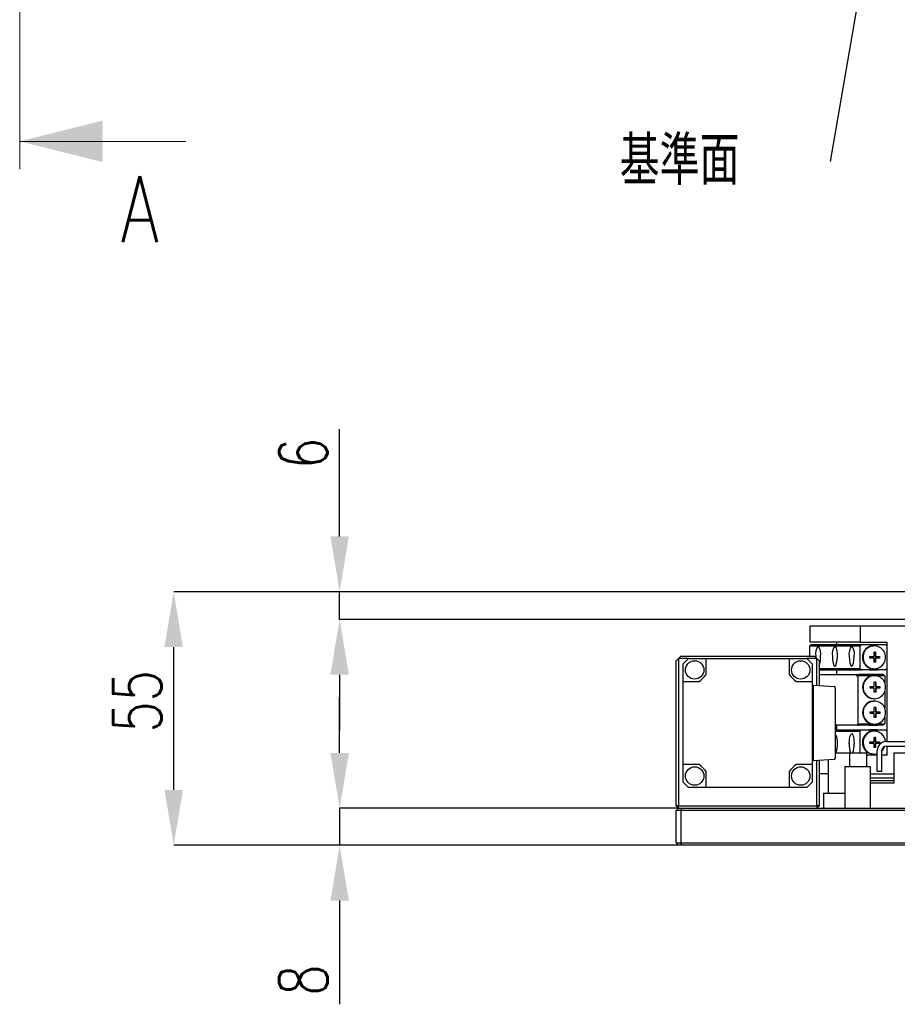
# Model space of a CAD drawing. Header units: millimetres. Extents: x 0 to 376, y -2 to 209.
# Tile 1 of 31: x 16 to 80, y -2 to 69. Entities that reach past the tile are written whole.
import ezdxf

# ---------------------------------------------------------------- set-up
doc = ezdxf.new("R2010")
doc.units = ezdxf.units.MM
doc.linetypes.add('CENTER', pattern=[50.8, 31.75, -6.35, 6.35, -6.35])
doc.layers.add('SLD-0', color=7, linetype='Continuous')
doc.styles.add('SLDTEXTSTYLE1', font='TXT', dxfattribs={"width": 0.75, "bigfont": 'bigfont'})
doc.styles.get("Standard").update_dxf_attribs({"font": 'arial.ttf'})
doc.dimstyles.new('SLDDIMSTYLE2', dxfattribs={"dimtxt": 3.5, "dimasz": 4, "dimexe": 0, "dimexo": 0.0625, "dimgap": 0.875, "dimtad": 1, "dimdec": 1, "dimlfac": 3, "dimrnd": 1e-09, "dimzin": 12, "dimdsep": 46, "dimtxsty": 'SLDTEXTSTYLE1', "dimsah": 1, "dimcen": 0.09, "dimadec": 0, "dimazin": 3, "dimtfac": 1, "dimtdec": 1, "dimtmove": 0, "dimatfit": 0, "dimfxl": 1, "dimfrac": 2, "dimtolj": 1, "dimtzin": 12, "dimarcsym": 0})
doc.dimstyles.new('SLDDIMSTYLE3', dxfattribs={"dimtxt": 3.5, "dimasz": 4, "dimexe": 0, "dimexo": 0.0625, "dimgap": 0.875, "dimtad": 1, "dimlfac": 3, "dimrnd": 1e-09, "dimzin": 12, "dimdsep": 46, "dimtxsty": 'SLDTEXTSTYLE1', "dimsah": 1, "dimcen": 0.09, "dimadec": 0, "dimazin": 3, "dimtfac": 1, "dimtmove": 0, "dimatfit": 0, "dimfxl": 1, "dimfrac": 2, "dimtolj": 1, "dimtzin": 12, "dimarcsym": 0})
doc.dimstyles.new('SLDDIMSTYLE6', dxfattribs={"dimtxt": 0.18, "dimasz": 4, "dimexe": 0, "dimexo": 0.0625, "dimgap": 0, "dimtad": 0, "dimtih": 1, "dimtoh": 1, "dimdec": 0, "dimrnd": 1e-09, "dimzin": 0, "dimdsep": 46, "dimtxsty": 'Standard', "dimsah": 1, "dimcen": 0.09, "dimadec": 0, "dimazin": 0, "dimtfac": 4, "dimtdec": 0, "dimtofl": 0, "dimtmove": 0, "dimatfit": 3, "dimfxl": 1, "dimfrac": 2, "dimtolj": 1, "dimtzin": 0, "dimarcsym": 0})

# ---------------------------------------------------------------- blocks, each defined once
blk = doc.blocks.new('SW_NOTE_0_36')
at = {"layer": 'SLD-0', "color": 0, "insert": (-15.209, 1.808), "char_height": 3.5, "attachment_point": 1, "style": 'SLDTEXTSTYLE1'}
blk.add_mtext('基準面', dxfattribs=at)
blk = doc.blocks.new('*D71')
at = {"layer": 'Defpoints', "color": 0, "transparency": 16777216}
for p in [(27.456, 27.946), (80.99, 27.946), (63.956, 9.623)]:
    blk.add_point(p, dxfattribs=at)
at = {"layer": 'SLD-0', "color": 0, "lineweight": -2, "transparency": 16777216}
for p, q in [((80.927, 27.946), (27.456, 27.946)), ((27.456, 13.623), (27.456, 23.946)), ((63.894, 9.623), (27.456, 9.623))]:
    blk.add_line(p, q, dxfattribs=at)
at = {"layer": 'SLD-0', "color": 0, "transparency": 16777216}
for points in [[(26.79, 23.946), (28.123, 23.946), (27.456, 27.946)], [(26.79, 13.623), (28.123, 13.623), (27.456, 9.623)]]:
    blk.add_solid(points, dxfattribs=at)
at = {"layer": 'SLD-0', "color": 0, "transparency": 16777216, "insert": (23.081, 20.018), "char_height": 3.5, "attachment_point": 2, "rotation": 90, "style": 'SLDTEXTSTYLE1'}
blk.add_mtext('\\A1;55', dxfattribs=at)
blk = doc.blocks.new('*D72')
at = {"layer": 'Defpoints', "color": 0, "transparency": 16777216}
for p in [(80.99, 27.946), (39.456, 25.946), (80.99, 25.946)]:
    blk.add_point(p, dxfattribs=at)
at = {"layer": 'SLD-0', "color": 0, "lineweight": -2, "transparency": 16777216}
for p, q in [((39.456, 31.946), (39.456, 39.696)), ((80.927, 27.946), (39.456, 27.946)), ((39.456, 25.946), (39.456, 27.946)), ((80.927, 25.946), (39.456, 25.946)), ((39.456, 21.946), (39.456, 17.946))]:
    blk.add_line(p, q, dxfattribs=at)
at = {"layer": 'SLD-0', "color": 0, "transparency": 16777216}
for points in [[(38.79, 31.946), (40.123, 31.946), (39.456, 27.946)], [(38.79, 21.946), (40.123, 21.946), (39.456, 25.946)]]:
    blk.add_solid(points, dxfattribs=at)
at = {"layer": 'SLD-0', "color": 0, "transparency": 16777216, "insert": (35.081, 37.946), "char_height": 3.5, "attachment_point": 2, "rotation": 90, "style": 'SLDTEXTSTYLE1'}
blk.add_mtext('\\A1;6', dxfattribs=at)
blk = doc.blocks.new('*D73')
at = {"layer": 'Defpoints', "color": 0, "transparency": 16777216}
for p in [(39.456, 12.289), (63.956, 12.289), (63.956, 9.623)]:
    blk.add_point(p, dxfattribs=at)
at = {"layer": 'SLD-0', "color": 0, "lineweight": -2, "transparency": 16777216}
for p, q in [((39.456, 16.289), (39.456, 20.289)), ((63.894, 12.289), (39.456, 12.289)), ((39.456, 12.289), (39.456, 9.623)), ((63.894, 9.623), (39.456, 9.623)), ((39.456, 5.623), (39.456, -1.877))]:
    blk.add_line(p, q, dxfattribs=at)
at = {"layer": 'SLD-0', "color": 0, "transparency": 16777216}
for points in [[(38.79, 16.289), (40.123, 16.289), (39.456, 12.289)], [(38.79, 5.623), (40.123, 5.623), (39.456, 9.623)]]:
    blk.add_solid(points, dxfattribs=at)
at = {"layer": 'SLD-0', "color": 0, "transparency": 16777216, "insert": (35.081, -0.127), "char_height": 3.5, "attachment_point": 2, "rotation": 90, "style": 'SLDTEXTSTYLE1'}
blk.add_mtext('\\A1;8', dxfattribs=at)

msp = doc.modelspace()

# ---------------------------------------------------------------- linework, layer by layer
at = {"color": 7, "linetype": 'CENTER', "lineweight": 18}
msp.add_line((16.323, 178.7755), (16.323, 58.4954), dxfattribs=at)
at = {"color": 7, "linetype": 'Continuous', "lineweight": 18}
msp.add_line((28.323, 60.4954), (16.323, 60.4954), dxfattribs=at)
at = {"color": 7, "linetype": 'Continuous', "lineweight": 25}
for p, q in [((77.0803, 25.4561), (73.4423, 25.4561)), ((73.4423, 25.4561), (73.4423, 24.2894)), ((80.3141, 25.4561), (77.0803, 25.4561)), ((77.0803, 25.4561), (77.0803, 24.2894)), ((77.0803, 24.2894), (73.4423, 24.2894)), ((75.3826, 24.2894), (75.3826, 24.1228)), ((77.0803, 24.2894), (79.0206, 24.2894)), ((79.0206, 24.2894), (79.0206, 17.1228)), ((73.4423, 24.0228), (73.5393, 24.1228)), ((73.4423, 23.2894), (73.4423, 24.0228)), ((73.4423, 24.0228), (74.0486, 24.0228)), ((73.5393, 24.1228), (77.1773, 24.1228)), ((74.0486, 24.0228), (75.2613, 24.0228)), ((75.2613, 24.0228), (76.474, 24.0228)), ((76.474, 24.0228), (77.0803, 24.0228)), ((77.0803, 24.0228), (77.1773, 24.1228)), ((77.0803, 22.3894), (77.0803, 24.0228)), ((77.1773, 24.1228), (78.9236, 24.1228)), ((77.9018, 24.0228), (78.0626, 24.0394)), ((78.1071, 24.0394), (78.0626, 24.0394)), ((78.2025, 23.5661), (78.0925, 23.5661)), ((78.0925, 23.2628), (78.0925, 23.5661)), ((78.1782, 23.5661), (78.1782, 23.2628)), ((78.2025, 23.5661), (78.2025, 23.2628)), ((78.9236, 24.1228), (79.0206, 24.0228)), ((79.0206, 24.0228), (79.0206, 22.3894)), ((63.9564, 23.1228), (63.7898, 22.9561)), ((63.7898, 12.4561), (63.7898, 22.9561)), ((64.1231, 23.2894), (63.9564, 23.1228)), ((64.6747, 23.1228), (63.9564, 23.1228)), ((63.9564, 23.1228), (63.9564, 12.4561)), ((64.1231, 23.2894), (73.7898, 23.2894)), ((64.6747, 23.1228), (65.9564, 23.1228)), ((65.9564, 21.9561), (65.9564, 23.1228)), ((65.9564, 23.1228), (71.9564, 23.1228)), ((71.9564, 23.1228), (71.9564, 21.9561)), ((71.9564, 23.1228), (73.2382, 23.1228)), ((73.9564, 23.1228), (73.2382, 23.1228)), ((73.9564, 23.1228), (73.7898, 23.2894)), ((73.8708, 23.2894), (73.8719, 23.2073)), ((73.9564, 21.1828), (73.9564, 23.1228)), ((74.1231, 22.9561), (73.9564, 23.1228)), ((74.1231, 22.9561), (74.1231, 21.1711)), ((77.7982, 23.2628), (78.0925, 23.2628)), ((77.7982, 23.1494), (77.7982, 23.2628)), ((78.0925, 23.1494), (77.7982, 23.1494)), ((78.0925, 22.8461), (78.0925, 23.1494)), ((78.2025, 22.8461), (78.0925, 22.8461)), ((78.1782, 23.2628), (78.2025, 23.2628)), ((78.1782, 23.1494), (78.1782, 22.8461)), ((78.1782, 23.1494), (78.2025, 23.1494)), ((78.2025, 23.2628), (78.4967, 23.2628)), ((78.2025, 23.1494), (78.2025, 22.8461)), ((78.4967, 23.1494), (78.2025, 23.1494)), ((78.4725, 23.2628), (78.4725, 23.1494)), ((78.4967, 23.2628), (78.4967, 23.1494)), ((64.2898, 21.4561), (64.2898, 22.7378)), ((73.6231, 22.7378), (73.6231, 21.4561)), ((74.1231, 22.3894), (77.0803, 22.3894)), ((74.1231, 22.2894), (77.1773, 22.2894)), ((75.3826, 22.2894), (75.3826, 21.9561)), ((77.1773, 22.2894), (77.0803, 22.3894)), ((77.7548, 22.2894), (77.1773, 22.2894)), ((77.8612, 22.399), (77.7548, 22.2894)), ((77.7548, 22.2894), (78.3461, 22.2894)), ((78.0626, 22.3728), (78.1071, 22.3728)), ((78.2521, 22.3863), (78.3461, 22.2894)), ((78.9236, 22.2894), (78.3461, 22.2894)), ((79.0206, 22.3894), (78.9236, 22.2894)), ((64.2898, 15.4561), (64.2898, 21.4561)), ((64.2898, 21.4561), (65.4564, 21.4561)), ((72.4564, 21.4561), (73.6231, 21.4561)), ((73.6231, 21.4561), (73.6231, 15.4561)), ((74.1231, 21.9561), (76.7611, 21.9561)), ((76.7611, 21.9561), (77.0005, 21.9561)), ((76.9278, 21.7894), (76.7611, 21.9561)), ((76.8611, 21.8561), (76.9278, 21.8561)), ((76.9278, 21.8561), (77.0005, 21.9561)), ((76.9278, 21.7894), (76.9278, 21.8561)), ((77.861, 21.8561), (76.9278, 21.8561)), ((76.9278, 21.7894), (76.9278, 18.2894)), ((77.7397, 21.9561), (77.0005, 21.9561)), ((77.7397, 21.9561), (77.861, 21.8561)), ((78.331, 21.9561), (77.7397, 21.9561)), ((77.8703, 21.8465), (77.861, 21.8561)), ((78.1162, 21.8728), (78.0717, 21.8728)), ((78.2116, 21.3994), (78.1017, 21.3994)), ((78.1017, 21.0961), (78.1017, 21.3994)), ((78.1874, 21.3994), (78.1874, 21.0961)), ((78.2116, 21.3994), (78.2116, 21.0961)), ((78.2606, 21.8594), (78.331, 21.9561)), ((78.8681, 21.8561), (78.2771, 21.8561)), ((78.7468, 21.9561), (78.331, 21.9561)), ((78.7468, 21.9561), (78.8681, 21.8561)), ((78.8681, 21.8561), (78.8681, 21.3457)), ((73.6231, 21.2061), (73.7231, 21.1991)), ((73.7231, 21.1991), (75.1967, 21.0961)), ((73.7231, 15.7131), (73.7231, 21.1991)), ((75.2898, 20.9963), (75.2898, 15.9159)), ((77.8074, 21.0961), (78.1017, 21.0961)), ((77.8074, 20.9828), (77.8074, 21.0961)), ((78.1017, 20.9828), (77.8074, 20.9828)), ((78.1017, 20.6794), (78.1017, 20.9828)), ((78.2116, 20.6794), (78.1017, 20.6794)), ((78.1874, 21.0961), (78.2116, 21.0961)), ((78.1874, 20.9828), (78.1874, 20.6794)), ((78.1874, 20.9828), (78.2116, 20.9828)), ((78.2116, 21.0961), (78.5059, 21.0961)), ((78.2116, 20.9828), (78.2116, 20.6794)), ((78.5059, 20.9828), (78.2116, 20.9828)), ((78.4816, 21.0961), (78.4816, 20.9828)), ((78.5059, 21.0961), (78.5059, 20.9828)), ((78.8681, 20.7331), (78.8681, 19.5124)), ((78.0717, 20.2061), (77.911, 20.2227)), ((77.911, 20.0228), (78.0717, 20.0394)), ((78.0717, 20.2061), (78.1162, 20.2061)), ((78.1162, 20.0394), (78.0717, 20.0394)), ((77.8074, 19.2628), (78.1017, 19.2628)), ((77.8074, 19.1494), (77.8074, 19.2628)), ((78.2116, 19.5661), (78.1017, 19.5661)), ((78.1017, 19.2628), (78.1017, 19.5661)), ((78.1874, 19.5661), (78.1874, 19.2628)), ((78.1874, 19.2628), (78.2116, 19.2628)), ((78.2116, 19.5661), (78.2116, 19.2628)), ((78.2116, 19.2628), (78.5059, 19.2628)), ((78.4816, 19.2628), (78.4816, 19.1494)), ((78.5059, 19.2628), (78.5059, 19.1494)), ((78.1017, 19.1494), (77.8074, 19.1494)), ((78.1017, 18.8461), (78.1017, 19.1494)), ((78.2116, 18.8461), (78.1017, 18.8461)), ((78.1874, 19.1494), (78.1874, 18.8461)), ((78.1874, 19.1494), (78.2116, 19.1494)), ((78.2116, 19.1494), (78.2116, 18.8461)), ((78.5059, 19.1494), (78.2116, 19.1494)), ((78.8681, 18.8998), (78.8681, 18.3894)), ((76.9278, 18.2894), (75.2898, 18.2894)), ((75.2898, 17.9561), (77.1773, 17.9561)), ((75.2898, 17.8561), (77.0803, 17.8561)), ((75.3826, 18.2894), (75.3826, 17.9561)), ((76.9278, 18.3894), (77.861, 18.3894)), ((77.0005, 18.2894), (76.9278, 18.3894)), ((76.9278, 18.2894), (77.0005, 18.2894)), ((77.7397, 18.2894), (77.0005, 18.2894)), ((77.0803, 17.8561), (77.1773, 17.9561)), ((77.0803, 16.2894), (77.0803, 17.8561)), ((77.1773, 17.9561), (77.7548, 17.9561)), ((77.861, 18.3894), (77.7397, 18.2894)), ((77.7397, 18.2894), (78.331, 18.2894)), ((77.8612, 17.8465), (77.7548, 17.9561)), ((78.3461, 17.9561), (77.7548, 17.9561)), ((77.861, 18.3894), (77.8703, 18.399)), ((78.1071, 17.8728), (78.0626, 17.8728)), ((78.0717, 18.3728), (78.1162, 18.3728)), ((78.2521, 17.8592), (78.3461, 17.9561)), ((78.331, 18.2894), (78.2606, 18.3862)), ((78.2771, 18.3894), (78.8681, 18.3894)), ((78.7468, 18.2894), (78.331, 18.2894)), ((78.3461, 17.9561), (78.9236, 17.9561)), ((78.8681, 18.3894), (78.7468, 18.2894)), ((78.9236, 17.9561), (79.0206, 17.8561)), ((79.0206, 17.8561), (79.0206, 17.1228)), ((77.7982, 17.0961), (78.0925, 17.0961)), ((77.7982, 16.9828), (77.7982, 17.0961)), ((78.2025, 17.3994), (78.0925, 17.3994)), ((78.0925, 17.0961), (78.0925, 17.3994)), ((78.1782, 17.3994), (78.1782, 17.0961)), ((78.1782, 17.0961), (78.2025, 17.0961)), ((78.2025, 17.3994), (78.2025, 17.0961)), ((78.2025, 17.0961), (78.4967, 17.0961)), ((78.4725, 17.0961), (78.4725, 16.9828)), ((78.4967, 17.0961), (78.4967, 16.9828)), ((78.9898, 17.1228), (80.3231, 17.1228)), ((78.0925, 16.9828), (77.7982, 16.9828)), ((78.0925, 16.6794), (78.0925, 16.9828)), ((78.2025, 16.6794), (78.0925, 16.6794)), ((78.1782, 16.9828), (78.1782, 16.6794)), ((78.1782, 16.9828), (78.2025, 16.9828)), ((78.2025, 16.9828), (78.2025, 16.6794)), ((78.4967, 16.9828), (78.2025, 16.9828)), ((78.3231, 14.9561), (78.3231, 16.4561)), ((78.6564, 14.9561), (78.6564, 16.4561)), ((78.9898, 16.7894), (80.3231, 16.7894)), ((79.0206, 16.7894), (79.0206, 16.2228)), ((79.0206, 16.7894), (79.0206, 16.1228)), ((73.7231, 15.7131), (73.6231, 15.7061)), ((75.1967, 15.8161), (73.7231, 15.7131)), ((73.9564, 12.4561), (73.9564, 15.7294)), ((74.1231, 15.7411), (74.1231, 12.4561)), ((74.7898, 13.3894), (74.7898, 15.7877)), ((75.2898, 16.2894), (76.3231, 16.2894)), ((76.3231, 16.2894), (76.3231, 15.2894)), ((76.3231, 16.2894), (77.5564, 16.2894)), ((77.5564, 16.2894), (77.5564, 15.2894)), ((78.3231, 16.1228), (77.5564, 16.1228)), ((78.0626, 16.2061), (77.9018, 16.2227)), ((78.0626, 16.2061), (78.1071, 16.2061)), ((78.9236, 16.1228), (78.6564, 16.1228)), ((79.0206, 16.1228), (78.6564, 16.1228)), ((79.0206, 16.2228), (78.9236, 16.1228)), ((79.5564, 14.1228), (79.5564, 16.2894)), ((79.5564, 16.2894), (80.7898, 16.2894)), ((65.4564, 15.4561), (64.2898, 15.4561)), ((64.2898, 14.1744), (64.2898, 15.4561)), ((65.9564, 13.7894), (65.9564, 14.9561)), ((71.9564, 14.9561), (71.9564, 13.7894)), ((73.6231, 15.4561), (72.4564, 15.4561)), ((73.6231, 15.4561), (73.6231, 14.1744)), ((77.8231, 15.2894), (75.9898, 15.2894)), ((75.9898, 15.2894), (75.9898, 12.2894)), ((77.8231, 12.2894), (77.8231, 15.2894)), ((78.6564, 14.9561), (78.3231, 14.9561)), ((74.7898, 14.7894), (74.1231, 14.7894)), ((77.8231, 14.7894), (79.5564, 14.7894)), ((79.5564, 14.4561), (77.8231, 14.4561)), ((77.8231, 14.2894), (79.5564, 14.2894)), ((65.9564, 13.7894), (64.6747, 13.7894)), ((71.9564, 13.7894), (65.9564, 13.7894)), ((73.2382, 13.7894), (71.9564, 13.7894)), ((77.8231, 14.1228), (79.5564, 14.1228)), ((74.438, 13.3894), (74.438, 12.2894)), ((74.438, 13.3894), (75.9898, 13.3894)), ((63.9564, 12.2894), (63.7898, 12.4561)), ((63.9564, 12.4561), (63.7898, 12.4561)), ((63.7898, 12.1228), (63.9564, 12.2894)), ((64.1231, 12.1228), (63.7898, 12.1228)), ((63.7898, 9.7894), (63.7898, 12.1228)), ((63.9564, 12.4561), (73.9564, 12.4561)), ((63.9564, 12.2894), (63.9564, 12.4561)), ((63.9564, 12.2894), (64.1921, 12.2894)), ((64.1921, 12.2894), (64.1231, 12.1228)), ((64.1231, 12.1228), (64.1231, 9.7894)), ((146.7898, 12.1228), (64.1231, 12.1228)), ((64.1921, 12.2894), (146.7207, 12.2894)), ((73.9564, 12.4561), (73.9564, 12.2894)), ((74.1231, 12.4561), (73.9564, 12.4561)), ((74.1231, 12.4561), (73.9564, 12.2894)), ((63.7898, 9.7894), (64.1231, 9.7894)), ((63.7898, 9.7894), (63.9564, 9.6228)), ((64.1921, 9.6228), (63.9564, 9.6228)), ((64.1231, 9.7894), (146.7898, 9.7894)), ((64.1921, 9.6228), (64.1231, 9.7894)), ((146.7207, 9.6228), (64.1921, 9.6228))]:
    msp.add_line(p, q, dxfattribs=at)
at = {"color": 7, "linetype": 'Continuous', "lineweight": 25, "flags": 128}
for points in [[(75.0835, 23.2894), (75.097, 23.0088), (75.1355, 22.7709), (75.1932, 22.6119), (75.2613, 22.5561), (75.3294, 22.6119), (75.3871, 22.7709), (75.4256, 23.0088), (75.4392, 23.2894)], [(76.2961, 23.2894), (76.3097, 23.0088), (76.3482, 22.7709), (76.4059, 22.6119), (76.474, 22.5561), (76.5421, 22.6119), (76.5998, 22.7709), (76.6383, 23.0088), (76.6518, 23.2894)], [(76.2961, 16.9561), (76.3097, 17.2367), (76.3482, 17.4746), (76.4059, 17.6336), (76.474, 17.6894), (76.5421, 17.6336), (76.5998, 17.4746), (76.6383, 17.2367), (76.6518, 16.9561)]]:
    msp.add_lwpolyline(points, dxfattribs=at)
at = {"color": 7, "linetype": 'Continuous', "lineweight": 25}
for centre in [(65.1231, 22.2894), (72.7898, 22.2894), (65.1231, 14.6228), (72.7898, 14.6228)]:
    msp.add_circle(centre, 0.6667, dxfattribs=at)
for centre, radius, start, end in [((74.7601, 23.462), 0.9059, 141.75338, 190.980575), ((73.3372, 23.462), 0.9059, 349.019425, 38.24662), ((75.9727, 23.462), 0.9059, 141.75338, 190.980575), ((74.5499, 23.462), 0.9059, 349.019425, 38.24662), ((77.1854, 23.462), 0.9059, 141.75338, 190.980575), ((75.7625, 23.462), 0.9059, 349.019425, 38.24662), ((78.0815, 23.2151), 0.8274, 102.539774, 180.626382), ((78.1071, 23.2258), 0.8087, 358.602421, 181.397579), ((68.9564, 18.4561), 6.3333, 132.536898, 137.463102), ((68.9564, 18.4561), 6.3333, 42.536898, 47.463102), ((72.5684, 23.2059), 1.6602, 339.463041, 2.885568), ((78.0736, 23.1922), 0.8195, 179.029888, 269.23361), ((78.1071, 23.1864), 0.8087, 178.602421, 1.397579), ((61.2351, 26.1775), 6.3333, 311.799844, 318.200156), ((76.6778, 26.1775), 6.3333, 221.799844, 228.200156), ((78.0827, 21.0533), 0.8195, 90.76639, 180.970112), ((78.1162, 21.0592), 0.8087, 358.602421, 181.397579), ((75.1898, 20.9963), 0.1, 0, 86), ((78.0906, 21.0304), 0.8274, 179.373618, 257.460226), ((78.1162, 21.0197), 0.8087, 178.602421, 1.397579), ((78.0906, 19.2151), 0.8274, 102.539774, 180.626382), ((78.1162, 19.2258), 0.8087, 358.602421, 181.397579), ((78.0827, 19.1922), 0.8195, 179.029888, 269.23361), ((78.1162, 19.1864), 0.8087, 178.602421, 1.397579), ((78.0736, 17.0533), 0.8195, 90.76639, 180.970112), ((78.1062, 17.0603), 0.8078, 4.112537, 181.47815), ((74.3536, 17.1094), 1.0963, 351.962144, 31.362902), ((78.9898, 16.4561), 0.6667, 90, 180), ((73.7991, 16.87), 1.6423, 339.299609, 3.006709), ((77.9362, 16.87), 1.6423, 176.993291, 200.700391), ((75.0118, 16.87), 1.6423, 339.299609, 3.006709), ((78.0815, 17.0304), 0.8274, 179.373618, 257.460226), ((78.1129, 17.0232), 0.8144, 178.859752, 284.958163), ((78.9898, 16.4561), 0.3333, 90, 180), ((78.0784, 17.0316), 0.8357, 313.762765, 341.590531), ((75.1898, 15.9159), 0.1, 274, 0), ((61.2351, 10.7347), 6.3333, 41.799844, 48.200156), ((76.6778, 10.7347), 6.3333, 131.799844, 138.200156), ((68.9564, 18.4561), 6.3333, 222.536898, 227.463102), ((68.9564, 18.4561), 6.3333, 312.536898, 317.463102)]:
    msp.add_arc(centre, radius, start, end, dxfattribs=at)
at = {"color": 7, "linetype": 'Continuous', "lineweight": 18}
msp.add_solid([(16.323, 60.4954), (22.323, 58.9954), (22.323, 61.9954)], dxfattribs=at)

# ---------------------------------------------------------------- block references
at = {"layer": 'SLD-0'}
msp.add_blockref('SW_NOTE_0_36', (74.9098, 59.0482), dxfattribs=at)

# ---------------------------------------------------------------- texts
at = {"color": 7, "linetype": 'Continuous', "insert": (23.629, 57.9774), "char_height": 4.7625, "attachment_point": 1, "style": 'SLDTEXTSTYLE1'}
msp.add_mtext('A', dxfattribs=at)

# ---------------------------------------------------------------- dimensions: what is measured, and where the dimension line sits
at = {"layer": 'SLD-0'}
for base, p1, p2, dimstyle, picture, middle in [((39.4564, 25.9458), (80.9898, 27.9458), (80.9898, 25.9458), 'SLDDIMSTYLE3', '*D72', (39.4564, 37.9458)), ((27.4564, 27.9458), (63.9564, 9.6228), (80.9898, 27.9458), 'SLDDIMSTYLE2', '*D71', (27.4564, 20.0181)), ((39.4564, 12.2894), (63.9564, 9.6228), (63.9564, 12.2894), 'SLDDIMSTYLE3', '*D73', (39.4564, -0.1272))]:
    dim = msp.add_linear_dim(base=base, p1=p1, p2=p2, angle=90, dimstyle=dimstyle, dxfattribs=at)
    dim.commit()
    dim.dimension.update_dxf_attribs({"geometry": picture, "text_midpoint": middle, "dimtype": 160})

# ---------------------------------------------------------------- leaders
msp.add_leader([(78.7823, 81.4688), (74.9098, 59.0482)], dimstyle='SLDDIMSTYLE6', dxfattribs=at)

doc.saveas('drawing.dxf')
